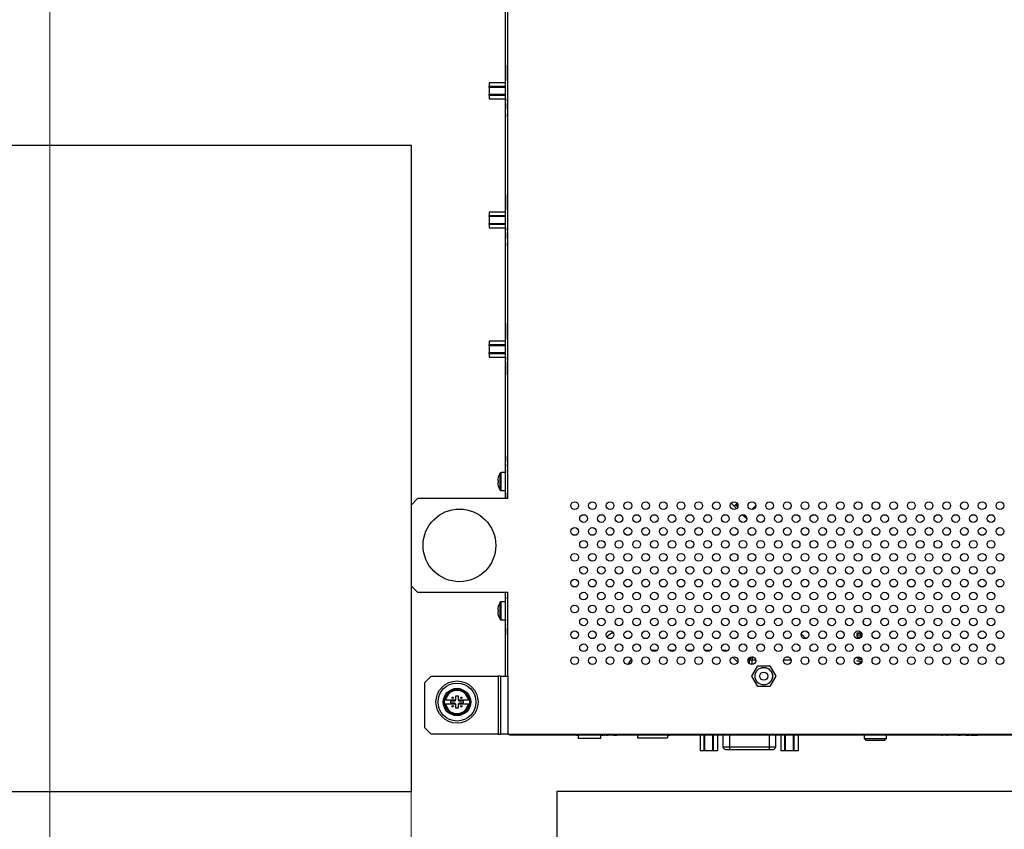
# Model space of a CAD drawing. Header units: millimetres. Extents: x 0 to 844, y -2 to 552.
# Tile 53 of 151: x 588 to 618, y 195 to 220. Entities that reach past the tile are written whole.
import ezdxf

# ---------------------------------------------------------------- set-up
doc = ezdxf.new("R2010")
doc.units = ezdxf.units.MM
doc.styles.add('SLDTEXTSTYLE0', font='GOTHIC.TTF', dxfattribs={"width": 0.913})
doc.dimstyles.new('SLDDIMSTYLE5', dxfattribs={"dimtxt": 3.5, "dimasz": 3.9624, "dimexe": 0, "dimexo": 0.0625, "dimgap": 0.875, "dimtad": 0, "dimtih": 1, "dimtoh": 1, "dimdec": 1, "dimlfac": 10, "dimrnd": 1e-09, "dimzin": 12, "dimdsep": 46, "dimtxsty": 'SLDTEXTSTYLE0', "dimsah": 1, "dimcen": 0.09, "dimadec": 0, "dimazin": 3, "dimtfac": 1, "dimtdec": 1, "dimtofl": 0, "dimtmove": 0, "dimatfit": 3, "dimfxl": 1, "dimfrac": 2, "dimtolj": 1, "dimtzin": 12, "dimarcsym": 0})
doc.dimstyles.new('SLDDIMSTYLE6', dxfattribs={"dimtxt": 3.5, "dimasz": 3.9624, "dimexe": 0, "dimexo": 0.0625, "dimgap": 0.875, "dimtad": 0, "dimtih": 1, "dimtoh": 1, "dimdec": 1, "dimlfac": 10, "dimrnd": 1e-09, "dimzin": 4, "dimdsep": 46, "dimtxsty": 'SLDTEXTSTYLE0', "dimsah": 1, "dimcen": 0.09, "dimadec": 0, "dimazin": 1, "dimtfac": 1, "dimtdec": 1, "dimtofl": 0, "dimtmove": 0, "dimatfit": 3, "dimfxl": 1, "dimfrac": 2, "dimtolj": 1, "dimtzin": 12, "dimarcsym": 0})

# ---------------------------------------------------------------- blocks, each defined once
blk = doc.blocks.new('_D_16')
at = {"color": 7, "linetype": 'Continuous', "lineweight": 0}
for p, q in [((599.832, 200.928), (599.832, 164.618)), ((632.491, 172.834), (631.425, 172.834)), ((631.425, 172.834), (631.425, 167.278)), ((644.129, 172.834), (645.195, 172.834)), ((645.195, 172.834), (645.195, 167.278)), ((599.832, 167.793), (628.355, 167.793)), ((672.346, 167.793), (648.265, 167.793)), ((631.425, 167.278), (632.491, 167.278)), ((645.195, 167.278), (644.129, 167.278))]:
    blk.add_line(p, q, dxfattribs=at)
at = {"color": 7, "linetype": 'Continuous', "lineweight": 18}
for points in [[(599.832, 167.793), (603.795, 167.133), (603.795, 168.454)], [(672.346, 167.793), (668.384, 168.454), (668.384, 167.133)]]:
    blk.add_solid(points, dxfattribs=at)
at = {"color": 7, "linetype": 'Continuous', "lineweight": 18, "char_height": 3.5, "attachment_point": 1, "style": 'SLDTEXTSTYLE0'}
for s, insert in [('28.55', (632.491, 171.749)), ('725.1', (632.491, 166.512))]:
    blk.add_mtext(s, dxfattribs=dict(at, insert=insert))
blk = doc.blocks.new('_D_20')
at = {"color": 7, "linetype": 'Continuous', "lineweight": 0}
for p, q in [((588.646, 253.659), (588.646, 140.69)), ((756.046, 253.659), (756.046, 140.69)), ((666.158, 148.906), (665.092, 148.906)), ((665.092, 148.906), (665.092, 143.349)), ((677.796, 148.906), (678.862, 148.906)), ((678.862, 148.906), (678.862, 143.349)), ((588.646, 143.865), (662.022, 143.865)), ((756.046, 143.865), (681.932, 143.865)), ((665.092, 143.349), (666.158, 143.349)), ((678.862, 143.349), (677.796, 143.349))]:
    blk.add_line(p, q, dxfattribs=at)
at = {"color": 7, "linetype": 'Continuous', "lineweight": 18}
for points in [[(588.646, 143.865), (592.608, 143.204), (592.608, 144.525)], [(756.046, 143.865), (752.084, 144.525), (752.084, 143.204)]]:
    blk.add_solid(points, dxfattribs=at)
at = {"color": 7, "linetype": 'Continuous', "lineweight": 18, "char_height": 3.5, "attachment_point": 1, "style": 'SLDTEXTSTYLE0'}
for s, insert in [('65.91', (666.158, 147.82)), ('1674.0', (664.865, 142.583))]:
    blk.add_mtext(s, dxfattribs=dict(at, insert=insert))

msp = doc.modelspace()

# ---------------------------------------------------------------- linework, layer by layer
at = {"color": 7, "linetype": 'Continuous', "lineweight": 25}
for p, q in [((602.756, 204.898), (602.756, 225.148)), ((602.832, 204.898), (602.832, 225.148)), ((602.756, 218.314), (602.756, 218.314)), ((602.756, 218.314), (602.756, 218.2)), ((602.756, 218.2), (602.756, 218.2)), ((602.756, 218.2), (602.756, 218.177)), ((602.756, 218.177), (602.756, 218.177)), ((602.756, 218.177), (602.756, 218.144)), ((602.756, 218.144), (602.756, 218.144)), ((602.756, 218.144), (602.756, 218.025)), ((602.756, 218.025), (602.756, 218.025)), ((602.756, 218.025), (602.756, 217.993)), ((602.756, 217.769), (602.256, 217.769)), ((602.256, 217.769), (602.256, 217.665)), ((602.756, 217.993), (602.756, 217.993)), ((602.756, 217.993), (602.756, 217.915)), ((602.756, 217.915), (602.756, 217.891)), ((602.756, 217.915), (602.756, 217.915)), ((602.756, 217.891), (602.756, 217.891)), ((602.756, 217.891), (602.756, 217.834)), ((602.756, 217.834), (602.756, 217.834)), ((602.256, 217.665), (602.756, 217.665)), ((602.256, 217.627), (602.256, 217.665)), ((602.756, 217.627), (602.256, 217.627)), ((602.256, 217.627), (602.256, 217.418)), ((602.256, 217.418), (602.756, 217.418)), ((602.256, 217.38), (602.256, 217.418)), ((602.756, 217.38), (602.256, 217.38)), ((602.256, 217.38), (602.256, 217.275)), ((602.256, 217.275), (602.756, 217.275)), ((602.756, 217.275), (602.756, 217.202)), ((602.756, 217.202), (602.756, 217.202)), ((602.756, 217.135), (602.756, 217.135)), ((602.756, 217.135), (602.756, 217.103)), ((602.756, 217.103), (602.756, 217.103)), ((602.756, 217.103), (602.756, 216.984)), ((602.756, 216.984), (602.756, 216.952)), ((602.756, 216.984), (602.756, 216.984)), ((602.756, 216.956), (602.756, 216.956)), ((602.756, 216.949), (602.756, 216.949)), ((602.756, 216.885), (602.756, 216.885)), ((602.756, 216.811), (602.756, 216.811)), ((602.756, 216.803), (602.756, 216.801)), ((602.756, 216.801), (602.756, 216.801)), ((602.756, 216.801), (602.756, 216.731)), ((602.756, 216.731), (602.756, 216.731)), ((602.756, 216.731), (602.756, 216.727)), ((602.756, 216.727), (602.756, 216.727)), ((599.846, 215.825), (573.046, 215.825)), ((599.846, 204.712), (599.846, 215.825)), ((602.756, 214.314), (602.756, 214.314)), ((602.756, 214.314), (602.756, 214.2)), ((602.756, 214.2), (602.756, 214.177)), ((602.756, 214.2), (602.756, 214.2)), ((602.756, 214.177), (602.756, 214.144)), ((602.756, 214.177), (602.756, 214.177)), ((602.756, 214.144), (602.756, 214.144)), ((602.756, 214.144), (602.756, 214.025)), ((602.756, 213.769), (602.256, 213.769)), ((602.256, 213.769), (602.256, 213.665)), ((602.756, 214.025), (602.756, 213.993)), ((602.756, 214.025), (602.756, 214.025)), ((602.756, 213.993), (602.756, 213.993)), ((602.756, 213.993), (602.756, 213.915)), ((602.756, 213.915), (602.756, 213.915)), ((602.756, 213.915), (602.756, 213.891)), ((602.756, 213.891), (602.756, 213.834)), ((602.756, 213.891), (602.756, 213.891)), ((602.756, 213.834), (602.756, 213.834)), ((602.256, 213.665), (602.756, 213.665)), ((602.256, 213.627), (602.256, 213.665)), ((602.756, 213.627), (602.256, 213.627)), ((602.256, 213.627), (602.256, 213.418)), ((602.256, 213.418), (602.756, 213.418)), ((602.256, 213.38), (602.256, 213.418)), ((602.756, 213.38), (602.256, 213.38)), ((602.256, 213.38), (602.256, 213.275)), ((602.256, 213.275), (602.756, 213.275)), ((602.756, 213.275), (602.756, 213.202)), ((602.756, 213.202), (602.756, 213.202)), ((602.756, 213.135), (602.756, 213.103)), ((602.756, 213.135), (602.756, 213.135)), ((602.756, 213.103), (602.756, 213.103)), ((602.756, 213.103), (602.756, 212.984)), ((602.756, 212.984), (602.756, 212.984)), ((602.756, 212.984), (602.756, 212.959)), ((602.756, 212.959), (602.756, 212.959)), ((602.756, 212.959), (602.756, 212.956)), ((602.756, 212.956), (602.756, 212.956)), ((602.756, 212.956), (602.756, 212.952)), ((602.756, 212.952), (602.756, 212.952)), ((602.756, 212.886), (602.756, 212.886)), ((602.756, 212.833), (602.756, 212.833)), ((602.756, 212.811), (602.756, 212.811)), ((602.756, 212.804), (602.756, 212.804)), ((602.756, 212.801), (602.756, 212.731)), ((602.756, 212.731), (602.756, 212.731)), ((602.756, 212.731), (602.756, 212.727)), ((602.756, 212.727), (602.756, 212.727)), ((602.756, 210.314), (602.756, 210.314)), ((602.756, 210.314), (602.756, 210.2)), ((602.756, 210.2), (602.756, 210.2)), ((602.756, 210.2), (602.756, 210.177)), ((602.756, 210.177), (602.756, 210.144)), ((602.756, 210.177), (602.756, 210.177)), ((602.756, 210.144), (602.756, 210.144)), ((602.756, 210.144), (602.756, 210.025)), ((602.756, 209.769), (602.256, 209.769)), ((602.256, 209.769), (602.256, 209.665)), ((602.756, 210.025), (602.756, 209.993)), ((602.756, 210.025), (602.756, 210.025)), ((602.756, 209.993), (602.756, 209.993)), ((602.756, 209.993), (602.756, 209.915)), ((602.756, 209.915), (602.756, 209.915)), ((602.756, 209.915), (602.756, 209.891)), ((602.756, 209.891), (602.756, 209.891)), ((602.756, 209.891), (602.756, 209.834)), ((602.756, 209.834), (602.756, 209.834)), ((602.256, 209.665), (602.756, 209.665)), ((602.256, 209.627), (602.256, 209.665)), ((602.756, 209.627), (602.256, 209.627)), ((602.256, 209.627), (602.256, 209.418)), ((602.256, 209.418), (602.756, 209.418)), ((602.256, 209.38), (602.256, 209.418)), ((602.756, 209.38), (602.256, 209.38)), ((602.256, 209.38), (602.256, 209.275)), ((602.256, 209.275), (602.756, 209.275)), ((602.756, 209.275), (602.756, 209.202)), ((602.756, 209.202), (602.756, 209.202)), ((602.756, 209.135), (602.756, 209.135)), ((602.756, 209.135), (602.756, 209.103)), ((602.756, 209.103), (602.756, 209.103)), ((602.756, 209.103), (602.756, 208.984)), ((602.756, 208.984), (602.756, 208.968)), ((602.756, 208.984), (602.756, 208.984)), ((602.756, 208.968), (602.756, 208.968)), ((602.756, 208.968), (602.756, 208.855)), ((602.756, 208.855), (602.756, 208.824)), ((602.756, 208.855), (602.756, 208.855)), ((602.756, 208.824), (602.756, 208.824)), ((602.756, 208.824), (602.756, 208.795)), ((602.756, 208.795), (602.756, 208.795)), ((602.756, 208.795), (602.756, 208.731)), ((602.756, 208.731), (602.756, 208.731)), ((602.756, 208.731), (602.756, 208.727)), ((602.756, 208.727), (602.756, 208.727)), ((602.756, 206.214), (602.756, 206.214)), ((602.756, 206.214), (602.756, 206.1)), ((602.756, 206.1), (602.756, 206.1)), ((602.756, 206.1), (602.756, 206.069)), ((602.756, 206.069), (602.756, 206.069)), ((602.756, 206.069), (602.756, 206.04)), ((602.756, 206.04), (602.756, 206.04)), ((602.756, 205.954), (602.756, 205.946)), ((602.756, 205.954), (602.756, 205.954)), ((602.756, 205.946), (602.756, 205.946)), ((602.756, 205.946), (602.756, 205.889)), ((602.756, 205.889), (602.756, 205.889)), ((602.756, 205.702), (602.621, 205.702)), ((602.756, 205.798), (602.756, 205.798)), ((602.756, 205.774), (602.756, 205.768)), ((602.756, 205.747), (602.756, 205.747)), ((602.756, 205.727), (602.756, 205.702)), ((602.756, 205.727), (602.756, 205.727)), ((600.032, 204.898), (599.832, 204.698)), ((602.832, 204.898), (600.032, 204.898)), ((602.621, 205.142), (602.756, 205.142)), ((602.756, 205.127), (602.756, 205.127)), ((602.756, 205.078), (602.756, 205.078)), ((602.756, 205.078), (602.756, 205.03)), ((602.756, 205.03), (602.756, 205.03)), ((602.756, 205.03), (602.756, 204.93)), ((602.756, 204.93), (602.756, 204.93)), ((602.756, 204.93), (602.756, 204.898)), ((599.832, 204.698), (599.832, 202.198)), ((609.744, 204.753), (609.838, 204.659)), ((609.911, 204.586), (609.838, 204.659)), ((609.91, 204.731), (609.88, 204.701)), ((609.91, 204.731), (609.932, 204.752)), ((610.438, 204.61), (610.47, 204.642)), ((610.833, 204.736), (610.827, 204.731)), ((610.833, 204.736), (610.831, 204.738)), ((610.873, 204.781), (610.875, 204.778)), ((610.883, 204.787), (610.875, 204.778)), ((610.099, 204.398), (610.162, 204.334)), ((610.23, 204.266), (610.162, 204.334)), ((599.832, 202.198), (600.032, 201.998)), ((599.846, 195.825), (599.846, 202.185)), ((600.032, 201.998), (602.832, 201.998)), ((602.756, 199.57), (602.756, 201.998)), ((602.756, 201.981), (602.756, 201.981)), ((602.756, 201.93), (602.756, 201.93)), ((602.756, 201.844), (602.756, 201.78)), ((602.756, 201.844), (602.756, 201.844)), ((602.832, 199.398), (602.832, 201.998)), ((602.756, 201.702), (602.621, 201.702)), ((602.756, 201.78), (602.756, 201.78)), ((602.756, 201.713), (602.756, 201.713)), ((602.621, 201.142), (602.756, 201.142)), ((602.756, 201.142), (602.756, 201.116)), ((602.756, 201.116), (602.756, 201.116)), ((602.756, 201.105), (602.756, 201.105)), ((602.756, 201.057), (602.756, 201.057)), ((602.756, 201.009), (602.756, 201.009)), ((602.756, 200.997), (602.756, 200.965)), ((602.756, 200.997), (602.756, 200.997)), ((602.756, 200.965), (602.756, 200.965)), ((613.844, 201.082), (613.833, 201.082)), ((613.835, 201.1), (613.844, 201.1)), ((613.843, 201.031), (613.844, 201.031)), ((613.844, 201.1), (613.844, 201.082)), ((613.844, 201.031), (613.844, 201.029)), ((602.756, 200.899), (602.756, 200.686)), ((602.756, 200.899), (602.756, 200.899)), ((602.756, 200.686), (602.756, 200.686)), ((611.917, 200.71), (612.051, 200.575)), ((613.644, 200.629), (613.644, 200.741)), ((613.644, 200.741), (613.779, 200.741)), ((613.665, 200.629), (613.644, 200.629)), ((613.741, 200.723), (613.665, 200.723)), ((613.665, 200.723), (613.665, 200.629)), ((613.741, 200.629), (613.741, 200.723)), ((613.762, 200.629), (613.741, 200.629)), ((613.788, 200.723), (613.762, 200.723)), ((613.762, 200.723), (613.762, 200.629)), ((612.062, 200.564), (612.051, 200.575)), ((613.644, 200.565), (613.644, 200.593)), ((613.644, 200.593), (613.76, 200.593)), ((613.735, 200.575), (613.665, 200.575)), ((613.665, 200.575), (613.665, 200.561)), ((607.457, 200.198), (607.281, 200.198)), ((608.005, 200.198), (607.83, 200.198)), ((608.554, 200.198), (608.378, 200.198)), ((609.102, 200.198), (608.927, 200.198)), ((609.587, 200.198), (609.475, 200.198)), ((609.614, 200.171), (609.587, 200.198)), ((613.833, 200.28), (613.844, 200.28)), ((613.844, 200.28), (613.844, 200.24)), ((613.844, 200.24), (613.844, 200.232)), ((609.949, 199.837), (609.796, 199.99)), ((610.3, 199.903), (610.304, 199.9)), ((610.304, 199.9), (610.396, 199.9)), ((610.396, 199.773), (610.331, 199.773)), ((610.387, 199.398), (610.571, 199.718)), ((610.396, 199.992), (610.392, 199.995)), ((610.396, 199.992), (610.396, 199.9)), ((610.396, 199.773), (610.396, 199.9)), ((610.442, 199.773), (610.396, 199.773)), ((610.571, 199.718), (610.941, 199.718)), ((610.941, 199.718), (611.126, 199.398)), ((612.144, 199.919), (612.144, 199.838)), ((613.644, 199.862), (613.644, 199.88)), ((613.644, 199.88), (613.795, 199.86)), ((613.788, 199.843), (613.644, 199.862)), ((613.644, 199.77), (613.788, 199.843)), ((613.644, 199.766), (613.644, 199.77)), ((613.651, 199.763), (613.644, 199.766)), ((613.781, 199.819), (613.68, 199.768)), ((613.68, 199.768), (613.695, 199.761)), ((613.744, 199.929), (613.78, 199.937)), ((602.756, 199.398), (602.756, 199.57)), ((600.456, 199.398), (600.256, 199.198)), ((600.256, 197.798), (600.256, 199.198)), ((600.456, 199.398), (602.528, 199.398)), ((602.528, 199.398), (602.528, 197.598)), ((602.604, 199.398), (602.528, 199.398)), ((602.604, 199.398), (602.604, 197.598)), ((602.604, 199.398), (602.832, 199.398)), ((602.832, 199.398), (602.832, 197.598)), ((610.571, 199.078), (610.387, 199.398)), ((611.126, 199.398), (610.941, 199.078)), ((601.223, 198.794), (601.289, 198.794)), ((601.223, 198.68), (601.223, 198.794)), ((601.289, 198.794), (601.289, 198.68)), ((610.941, 199.078), (610.571, 199.078)), ((600.903, 198.664), (601.221, 198.664)), ((601.221, 198.533), (600.903, 198.533)), ((601.06, 198.631), (601.174, 198.631)), ((601.06, 198.566), (601.06, 198.631)), ((601.174, 198.566), (601.06, 198.566)), ((601.223, 198.403), (601.223, 198.517)), ((601.289, 198.517), (601.289, 198.403)), ((601.291, 198.664), (601.609, 198.664)), ((601.609, 198.533), (601.291, 198.533)), ((601.338, 198.631), (601.452, 198.631)), ((601.452, 198.566), (601.338, 198.566)), ((601.452, 198.631), (601.452, 198.566)), ((601.289, 198.403), (601.223, 198.403)), ((600.256, 197.798), (600.456, 197.598)), ((602.528, 197.598), (600.456, 197.598)), ((602.528, 197.598), (602.604, 197.598)), ((602.832, 197.598), (602.604, 197.598)), ((602.832, 197.598), (698.606, 197.598)), ((602.892, 197.598), (602.892, 197.57)), ((676.712, 197.57), (602.892, 197.57)), ((604.958, 197.57), (604.958, 197.57)), ((604.958, 197.57), (604.99, 197.57)), ((604.99, 197.57), (604.99, 197.57)), ((604.99, 197.57), (605.008, 197.57)), ((605.008, 197.57), (605.008, 197.472)), ((605.708, 197.472), (605.708, 197.57)), ((605.708, 197.57), (605.774, 197.57)), ((605.774, 197.57), (605.774, 197.57)), ((605.79, 197.57), (605.79, 197.57)), ((605.801, 197.57), (605.833, 197.57)), ((605.801, 197.57), (605.801, 197.57)), ((605.833, 197.57), (605.833, 197.57)), ((605.881, 197.57), (605.881, 197.57)), ((605.881, 197.57), (605.939, 197.57)), ((605.939, 197.57), (605.939, 197.57)), ((606.029, 197.57), (606.029, 197.57)), ((606.081, 197.57), (606.081, 197.57)), ((606.106, 197.57), (606.203, 197.57)), ((606.106, 197.57), (606.106, 197.57)), ((606.203, 197.57), (606.203, 197.57)), ((606.229, 197.57), (606.229, 197.57)), ((606.259, 197.57), (606.259, 197.57)), ((606.341, 197.57), (606.341, 197.57)), ((606.423, 197.57), (606.423, 197.57)), ((606.454, 197.57), (606.454, 197.57)), ((606.582, 197.57), (606.582, 197.57)), ((606.613, 197.57), (606.613, 197.57)), ((606.695, 197.57), (606.695, 197.57)), ((606.775, 197.57), (606.775, 197.57)), ((606.778, 197.57), (606.778, 197.57)), ((606.779, 197.57), (606.779, 197.57)), ((606.841, 197.57), (606.841, 197.492)), ((607.776, 197.57), (607.776, 197.492)), ((607.776, 197.57), (607.85, 197.57)), ((607.85, 197.57), (607.85, 197.57)), ((608.787, 197.57), (608.787, 197.088)), ((608.788, 197.57), (608.788, 197.088)), ((608.906, 197.088), (608.906, 197.57)), ((608.915, 197.57), (608.915, 197.088)), ((609.177, 197.088), (609.177, 197.57)), ((609.186, 197.57), (609.186, 197.088)), ((609.329, 197.088), (609.329, 197.57)), ((609.331, 197.088), (609.331, 197.57)), ((609.491, 197.57), (609.491, 197.212)), ((611.125, 197.212), (611.125, 197.57)), ((611.286, 197.57), (611.286, 197.088)), ((611.287, 197.57), (611.287, 197.088)), ((611.405, 197.088), (611.405, 197.57)), ((611.414, 197.57), (611.414, 197.088)), ((611.676, 197.088), (611.676, 197.57)), ((611.685, 197.57), (611.685, 197.088)), ((611.828, 197.088), (611.828, 197.57)), ((611.83, 197.088), (611.83, 197.57)), ((613.863, 197.57), (613.863, 197.472)), ((614.553, 197.472), (614.553, 197.57)), ((616.269, 197.57), (616.269, 197.57)), ((616.269, 197.57), (616.301, 197.57)), ((616.301, 197.57), (616.301, 197.57)), ((616.312, 197.57), (616.312, 197.57)), ((616.36, 197.57), (616.36, 197.57)), ((616.409, 197.57), (616.409, 197.57)), ((616.42, 197.57), (616.42, 197.57)), ((616.42, 197.57), (616.452, 197.57)), ((616.452, 197.57), (616.452, 197.57)), ((616.528, 197.57), (616.528, 197.57)), ((616.53, 197.57), (616.53, 197.57)), ((616.531, 197.57), (616.531, 197.57)), ((616.615, 197.57), (616.615, 197.57)), ((616.689, 197.57), (616.689, 197.57)), ((616.698, 197.57), (616.698, 197.57)), ((616.774, 197.57), (616.774, 197.57)), ((616.774, 197.57), (616.842, 197.57)), ((616.842, 197.57), (616.842, 197.57)), ((616.909, 197.57), (616.909, 197.57)), ((616.935, 197.57), (616.935, 197.57)), ((616.948, 197.57), (616.948, 197.57)), ((617.011, 197.57), (617.107, 197.57)), ((617.011, 197.57), (617.011, 197.57)), ((617.107, 197.57), (617.107, 197.57)), ((617.158, 197.57), (617.158, 197.57)), ((617.158, 197.57), (617.244, 197.57)), ((617.244, 197.57), (617.286, 197.57)), ((617.244, 197.57), (617.244, 197.57)), ((617.286, 197.57), (617.286, 197.57)), ((617.286, 197.57), (617.373, 197.57)), ((617.373, 197.57), (617.373, 197.57)), ((605.708, 197.472), (605.008, 197.472)), ((606.841, 197.492), (607.776, 197.492)), ((613.863, 197.472), (613.913, 197.422)), ((613.863, 197.472), (614.553, 197.472)), ((613.913, 197.422), (614.503, 197.422)), ((614.503, 197.422), (614.553, 197.472)), ((608.788, 197.088), (608.787, 197.088)), ((608.906, 197.088), (608.788, 197.088)), ((608.915, 197.088), (608.906, 197.088)), ((609.177, 197.088), (608.915, 197.088)), ((609.186, 197.088), (609.177, 197.088)), ((609.329, 197.088), (609.186, 197.088)), ((609.331, 197.088), (609.329, 197.088)), ((609.571, 197.132), (609.691, 197.132)), ((609.691, 197.212), (610.925, 197.212)), ((609.691, 197.212), (609.691, 197.132)), ((609.691, 197.132), (610.925, 197.132)), ((610.925, 197.212), (610.925, 197.132)), ((610.925, 197.132), (611.045, 197.132)), ((611.287, 197.088), (611.286, 197.088)), ((611.405, 197.088), (611.287, 197.088)), ((611.414, 197.088), (611.405, 197.088)), ((611.676, 197.088), (611.414, 197.088)), ((611.685, 197.088), (611.676, 197.088)), ((611.828, 197.088), (611.685, 197.088)), ((611.83, 197.088), (611.828, 197.088)), ((573.046, 195.825), (599.846, 195.825)), ((672.346, 195.825), (604.346, 195.825)), ((604.346, 195.825), (604.346, 188.525))]:
    msp.add_line(p, q, dxfattribs=at)
at = {"color": 8, "linetype": 'Continuous', "lineweight": 25}
for p, q in [((602.591, 205.422), (602.591, 205.685)), ((602.621, 205.422), (602.621, 205.702)), ((602.591, 205.159), (602.591, 205.422)), ((602.621, 205.142), (602.621, 205.422)), ((609.88, 204.701), (609.948, 204.634)), ((609.956, 204.684), (609.91, 204.731)), ((610.438, 204.61), (610.462, 204.587)), ((610.49, 204.622), (610.47, 204.642)), ((610.403, 204.561), (610.396, 204.568)), ((602.591, 201.422), (602.591, 201.685)), ((602.621, 201.422), (602.621, 201.702)), ((602.591, 201.159), (602.591, 201.422)), ((602.621, 201.142), (602.621, 201.422)), ((610.3, 199.903), (610.27, 199.903)), ((610.3, 199.796), (610.3, 199.903)), ((610.304, 199.9), (610.304, 199.792)), ((610.392, 199.998), (610.392, 199.995)), ((610.392, 199.995), (610.41, 199.995)), ((610.424, 199.992), (610.396, 199.992)), ((610.396, 199.9), (610.503, 199.9)), ((611.366, 199.9), (611.601, 199.9)), ((611.522, 199.992), (611.445, 199.992)), ((611.459, 199.995), (611.507, 199.995)), ((609.691, 197.57), (609.691, 197.212)), ((610.925, 197.57), (610.925, 197.212)), ((609.491, 197.212), (609.691, 197.212)), ((610.925, 197.212), (611.125, 197.212))]:
    msp.add_line(p, q, dxfattribs=at)
at = {"color": 7, "linetype": 'Continuous', "lineweight": 25, "flags": 128}
for points in [[(602.535, 205.457), (602.532, 205.458), (602.529, 205.458), (602.527, 205.458), (602.525, 205.458), (602.523, 205.459), (602.521, 205.459), (602.52, 205.459), (602.519, 205.459)], [(602.519, 205.386), (602.52, 205.386), (602.521, 205.386), (602.523, 205.386), (602.525, 205.386), (602.527, 205.386), (602.529, 205.387), (602.532, 205.387), (602.535, 205.387)], [(609.88, 204.701), (609.872, 204.693), (609.864, 204.685), (609.857, 204.678), (609.85, 204.671), (609.845, 204.666), (609.841, 204.662), (609.839, 204.66), (609.838, 204.659)], [(610.396, 204.568), (610.404, 204.576), (610.412, 204.584), (610.419, 204.591), (610.425, 204.598), (610.431, 204.603), (610.435, 204.607), (610.437, 204.609), (610.438, 204.61)], [(610.505, 204.677), (610.504, 204.676), (610.497, 204.669), (610.489, 204.661), (610.483, 204.655), (610.478, 204.65), (610.474, 204.646), (610.471, 204.643), (610.47, 204.642)], [(610.875, 204.778), (610.874, 204.777), (610.871, 204.775), (610.867, 204.771), (610.862, 204.766), (610.856, 204.759), (610.849, 204.752), (610.841, 204.744), (610.833, 204.736)], [(610.194, 204.366), (610.188, 204.361), (610.181, 204.353), (610.175, 204.347), (610.169, 204.342), (610.166, 204.338), (610.163, 204.335), (610.162, 204.334)], [(602.535, 201.457), (602.532, 201.458), (602.529, 201.458), (602.527, 201.458), (602.525, 201.458), (602.523, 201.459), (602.521, 201.459), (602.52, 201.459), (602.519, 201.459)], [(602.519, 201.386), (602.52, 201.386), (602.521, 201.386), (602.523, 201.386), (602.525, 201.386), (602.527, 201.386), (602.529, 201.387), (602.532, 201.387), (602.535, 201.387)], [(606.655, 199.926), (606.631, 199.897), (606.542, 199.76)]]:
    msp.add_lwpolyline(points, dxfattribs=at)
at = {"color": 7, "linetype": 'Continuous', "lineweight": 25}
for centre, radius in [((604.9, 204.679), 0.119), ((605.449, 204.679), 0.119), ((605.997, 204.679), 0.119), ((606.546, 204.679), 0.119), ((607.095, 204.679), 0.119), ((607.643, 204.679), 0.119), ((608.192, 204.679), 0.119), ((608.74, 204.679), 0.119), ((609.289, 204.679), 0.119), ((609.838, 204.679), 0.119), ((610.386, 204.679), 0.119), ((610.935, 204.679), 0.119), ((611.483, 204.679), 0.119), ((612.032, 204.679), 0.119), ((612.581, 204.679), 0.119), ((613.129, 204.679), 0.119), ((613.678, 204.679), 0.119), ((614.226, 204.679), 0.119), ((614.775, 204.679), 0.119), ((615.324, 204.679), 0.119), ((615.872, 204.679), 0.119), ((616.421, 204.679), 0.119), ((616.969, 204.679), 0.119), ((617.518, 204.679), 0.119), ((618.067, 204.679), 0.119), ((601.332, 203.448), 1.125), ((605.174, 204.279), 0.119), ((605.723, 204.279), 0.119), ((606.272, 204.279), 0.119), ((606.82, 204.279), 0.119), ((607.369, 204.279), 0.119), ((607.917, 204.279), 0.119), ((608.466, 204.279), 0.119), ((609.015, 204.279), 0.119), ((609.563, 204.279), 0.119), ((610.112, 204.279), 0.119), ((610.66, 204.279), 0.119), ((611.209, 204.279), 0.119), ((611.758, 204.279), 0.119), ((612.306, 204.279), 0.119), ((612.855, 204.279), 0.119), ((613.403, 204.279), 0.119), ((613.952, 204.279), 0.119), ((614.501, 204.279), 0.119), ((615.049, 204.279), 0.119), ((615.598, 204.279), 0.119), ((616.146, 204.279), 0.119), ((616.695, 204.279), 0.119), ((617.244, 204.279), 0.119), ((617.792, 204.279), 0.119), ((604.9, 203.879), 0.119), ((605.449, 203.879), 0.119), ((605.997, 203.879), 0.119), ((606.546, 203.879), 0.119), ((607.095, 203.879), 0.119), ((607.643, 203.879), 0.119), ((608.192, 203.879), 0.119), ((608.74, 203.879), 0.119), ((609.289, 203.879), 0.119), ((609.838, 203.879), 0.119), ((610.386, 203.879), 0.119), ((610.935, 203.879), 0.119), ((611.483, 203.879), 0.119), ((612.032, 203.879), 0.119), ((612.581, 203.879), 0.119), ((613.129, 203.879), 0.119), ((613.678, 203.879), 0.119), ((614.226, 203.879), 0.119), ((614.775, 203.879), 0.119), ((615.324, 203.879), 0.119), ((615.872, 203.879), 0.119), ((616.421, 203.879), 0.119), ((616.969, 203.879), 0.119), ((617.518, 203.879), 0.119), ((618.067, 203.879), 0.119), ((605.174, 203.479), 0.119), ((605.723, 203.479), 0.119), ((606.272, 203.479), 0.119), ((606.82, 203.479), 0.119), ((607.369, 203.479), 0.119), ((607.917, 203.479), 0.119), ((608.466, 203.479), 0.119), ((609.015, 203.479), 0.119), ((609.563, 203.479), 0.119), ((610.112, 203.479), 0.119), ((610.66, 203.479), 0.119), ((611.209, 203.479), 0.119), ((611.758, 203.479), 0.119), ((612.306, 203.479), 0.119), ((612.855, 203.479), 0.119), ((613.403, 203.479), 0.119), ((613.952, 203.479), 0.119), ((614.501, 203.479), 0.119), ((615.049, 203.479), 0.119), ((615.598, 203.479), 0.119), ((616.146, 203.479), 0.119), ((616.695, 203.479), 0.119), ((617.244, 203.479), 0.119), ((617.792, 203.479), 0.119), ((604.9, 203.079), 0.119), ((605.449, 203.079), 0.119), ((605.997, 203.079), 0.119), ((606.546, 203.079), 0.119), ((607.095, 203.079), 0.119), ((607.643, 203.079), 0.119), ((608.192, 203.079), 0.119), ((608.74, 203.079), 0.119), ((609.289, 203.079), 0.119), ((609.838, 203.079), 0.119), ((610.386, 203.079), 0.119), ((610.935, 203.079), 0.119), ((611.483, 203.079), 0.119), ((612.032, 203.079), 0.119), ((612.581, 203.079), 0.119), ((613.129, 203.079), 0.119), ((613.678, 203.079), 0.119), ((614.226, 203.079), 0.119), ((614.775, 203.079), 0.119), ((615.324, 203.079), 0.119), ((615.872, 203.079), 0.119), ((616.421, 203.079), 0.119), ((616.969, 203.079), 0.119), ((617.518, 203.079), 0.119), ((618.067, 203.079), 0.119), ((605.174, 202.679), 0.119), ((605.723, 202.679), 0.119), ((606.272, 202.679), 0.119), ((606.82, 202.679), 0.119), ((607.369, 202.679), 0.119), ((607.917, 202.679), 0.119), ((608.466, 202.679), 0.119), ((609.015, 202.679), 0.119), ((609.563, 202.679), 0.119), ((610.112, 202.679), 0.119), ((610.66, 202.679), 0.119), ((611.209, 202.679), 0.119), ((611.758, 202.679), 0.119), ((612.306, 202.679), 0.119), ((612.855, 202.679), 0.119), ((613.403, 202.679), 0.119), ((613.952, 202.679), 0.119), ((614.501, 202.679), 0.119), ((615.049, 202.679), 0.119), ((615.598, 202.679), 0.119), ((616.146, 202.679), 0.119), ((616.695, 202.679), 0.119), ((617.244, 202.679), 0.119), ((617.792, 202.679), 0.119), ((604.9, 202.279), 0.119), ((605.449, 202.279), 0.119), ((605.997, 202.279), 0.119), ((606.546, 202.279), 0.119), ((607.095, 202.279), 0.119), ((607.643, 202.279), 0.119), ((608.192, 202.279), 0.119), ((608.74, 202.279), 0.119), ((609.289, 202.279), 0.119), ((609.838, 202.279), 0.119), ((610.386, 202.279), 0.119), ((610.935, 202.279), 0.119), ((611.483, 202.279), 0.119), ((612.032, 202.279), 0.119), ((612.581, 202.279), 0.119), ((613.129, 202.279), 0.119), ((613.678, 202.279), 0.119), ((614.226, 202.279), 0.119), ((614.775, 202.279), 0.119), ((615.324, 202.279), 0.119), ((615.872, 202.279), 0.119), ((616.421, 202.279), 0.119), ((616.969, 202.279), 0.119), ((617.518, 202.279), 0.119), ((618.067, 202.279), 0.119), ((605.174, 201.879), 0.119), ((605.723, 201.879), 0.119), ((606.272, 201.879), 0.119), ((606.82, 201.879), 0.119), ((607.369, 201.879), 0.119), ((607.917, 201.879), 0.119), ((608.466, 201.879), 0.119), ((609.015, 201.879), 0.119), ((609.563, 201.879), 0.119), ((610.112, 201.879), 0.119), ((610.66, 201.879), 0.119), ((611.209, 201.879), 0.119), ((611.758, 201.879), 0.119), ((612.306, 201.879), 0.119), ((612.855, 201.879), 0.119), ((613.403, 201.879), 0.119), ((613.952, 201.879), 0.119), ((614.501, 201.879), 0.119), ((615.049, 201.879), 0.119), ((615.598, 201.879), 0.119), ((616.146, 201.879), 0.119), ((616.695, 201.879), 0.119), ((617.244, 201.879), 0.119), ((617.792, 201.879), 0.119), ((604.9, 201.479), 0.119), ((605.449, 201.479), 0.119), ((605.997, 201.479), 0.119), ((606.546, 201.479), 0.119), ((607.095, 201.479), 0.119), ((607.643, 201.479), 0.119), ((608.192, 201.479), 0.119), ((608.74, 201.479), 0.119), ((609.289, 201.479), 0.119), ((609.838, 201.479), 0.119), ((610.386, 201.479), 0.119), ((610.935, 201.479), 0.119), ((611.483, 201.479), 0.119), ((612.032, 201.479), 0.119), ((612.581, 201.479), 0.119), ((613.129, 201.479), 0.119), ((613.678, 201.479), 0.119), ((614.226, 201.479), 0.119), ((614.775, 201.479), 0.119), ((615.324, 201.479), 0.119), ((615.872, 201.479), 0.119), ((616.421, 201.479), 0.119), ((616.969, 201.479), 0.119), ((617.518, 201.479), 0.119), ((618.067, 201.479), 0.119), ((605.174, 201.079), 0.119), ((605.723, 201.079), 0.119), ((606.272, 201.079), 0.119), ((606.82, 201.079), 0.119), ((607.369, 201.079), 0.119), ((607.917, 201.079), 0.119), ((608.466, 201.079), 0.119), ((609.015, 201.079), 0.119), ((609.563, 201.079), 0.119), ((610.112, 201.079), 0.119), ((610.66, 201.079), 0.119), ((611.209, 201.079), 0.119), ((611.758, 201.079), 0.119), ((612.306, 201.079), 0.119), ((612.855, 201.079), 0.119), ((613.403, 201.079), 0.119), ((613.952, 201.079), 0.119), ((614.501, 201.079), 0.119), ((615.049, 201.079), 0.119), ((615.598, 201.079), 0.119), ((616.146, 201.079), 0.119), ((616.695, 201.079), 0.119), ((617.244, 201.079), 0.119), ((617.792, 201.079), 0.119), ((604.9, 200.679), 0.119), ((605.449, 200.679), 0.119), ((605.997, 200.679), 0.119), ((606.546, 200.679), 0.119), ((607.095, 200.679), 0.119), ((607.643, 200.679), 0.119), ((608.192, 200.679), 0.119), ((608.74, 200.679), 0.119), ((609.289, 200.679), 0.119), ((609.838, 200.679), 0.119), ((610.386, 200.679), 0.119), ((610.935, 200.679), 0.119), ((611.483, 200.679), 0.119), ((612.032, 200.679), 0.119), ((612.581, 200.679), 0.119), ((613.129, 200.679), 0.119), ((613.678, 200.679), 0.119), ((614.226, 200.679), 0.119), ((614.775, 200.679), 0.119), ((615.324, 200.679), 0.119), ((615.872, 200.679), 0.119), ((616.421, 200.679), 0.119), ((616.969, 200.679), 0.119), ((617.518, 200.679), 0.119), ((618.067, 200.679), 0.119), ((605.174, 200.279), 0.119), ((605.723, 200.279), 0.119), ((606.272, 200.279), 0.119), ((606.82, 200.279), 0.119), ((607.369, 200.279), 0.119), ((607.917, 200.279), 0.119), ((608.466, 200.279), 0.119), ((609.015, 200.279), 0.119), ((609.563, 200.279), 0.119), ((610.112, 200.279), 0.119), ((610.66, 200.279), 0.119), ((611.209, 200.279), 0.119), ((611.758, 200.279), 0.119), ((612.306, 200.279), 0.119), ((612.855, 200.279), 0.119), ((613.403, 200.279), 0.119), ((613.952, 200.279), 0.119), ((614.501, 200.279), 0.119), ((615.049, 200.279), 0.119), ((615.598, 200.279), 0.119), ((616.146, 200.279), 0.119), ((616.695, 200.279), 0.119), ((617.244, 200.279), 0.119), ((617.792, 200.279), 0.119), ((604.9, 199.879), 0.119), ((605.449, 199.879), 0.119), ((605.997, 199.879), 0.119), ((606.546, 199.879), 0.119), ((607.095, 199.879), 0.119), ((607.643, 199.879), 0.119), ((608.192, 199.879), 0.119), ((608.74, 199.879), 0.119), ((609.289, 199.879), 0.119), ((609.838, 199.879), 0.119), ((610.386, 199.879), 0.119), ((611.483, 199.879), 0.119), ((612.032, 199.879), 0.119), ((612.581, 199.879), 0.119), ((613.129, 199.879), 0.119), ((613.678, 199.879), 0.119), ((614.226, 199.879), 0.119), ((614.775, 199.879), 0.119), ((615.324, 199.879), 0.119), ((615.872, 199.879), 0.119), ((616.421, 199.879), 0.119), ((616.969, 199.879), 0.119), ((617.518, 199.879), 0.119), ((618.067, 199.879), 0.119), ((610.756, 199.398), 0.27), ((610.756, 199.398), 0.269), ((610.756, 199.398), 0.125), ((601.256, 198.598), 0.653), ((601.256, 198.598), 0.588), ((601.256, 198.598), 0.424), ((601.256, 198.598), 0.392), ((601.125, 198.729), 0.0218), ((601.125, 198.468), 0.0218), ((601.387, 198.729), 0.0218), ((601.387, 198.468), 0.0218)]:
    msp.add_circle(centre, radius, dxfattribs=at)
for centre, radius, start, end in [((603.02, 205.422), 0.502, 164.8342, 175.8123), ((603.016, 205.422), 0.5, 148.2737, 164.6676), ((602.668, 205.741), 0.23, 234.117, 234.4431), ((602.621, 205.666), 0.036, 90, 148.2737), ((603.02, 205.422), 0.502, 184.1874, 195.1667), ((603.111, 205.422), 0.577, 176.52, 183.48), ((602.551, 205.267), 0.0287, 124.5201, 127.1317), ((603.016, 205.422), 0.5, 195.3324, 211.7263), ((602.621, 205.178), 0.036, 211.7263, 270), ((603.02, 201.422), 0.502, 164.8333, 175.8126), ((603.016, 201.422), 0.5, 148.2737, 164.6676), ((602.623, 201.677), 0.152, 233.9272, 234.421), ((602.621, 201.666), 0.036, 90, 148.2737), ((603.02, 201.422), 0.502, 184.1877, 195.1658), ((603.111, 201.422), 0.577, 176.52, 183.48), ((602.668, 201.104), 0.23, 125.5569, 125.883), ((603.016, 201.422), 0.5, 195.3324, 211.7263), ((602.621, 201.178), 0.036, 211.7263, 270), ((606.653, 199.6), 1.27, 115.9117, 126.6684), ((610.494, 199.802), 0.213, 117.2733, 152.7267), ((601.256, 198.598), 0.359, 10.4757, 169.5243), ((601.256, 198.598), 0.359, 190.4757, 349.5243), ((601.174, 198.68), 0.049, 270, 340.5288), ((601.174, 198.517), 0.049, 19.4712, 90), ((601.174, 198.68), 0.049, 340.5288, 0), ((601.174, 198.517), 0.049, 0, 19.4712), ((601.338, 198.68), 0.049, 180, 199.4712), ((601.338, 198.517), 0.049, 160.5288, 180), ((601.338, 198.68), 0.049, 199.4712, 270), ((601.338, 198.517), 0.049, 90, 160.5288), ((609.571, 197.212), 0.08, 180, 270), ((611.045, 197.212), 0.08, 270, 0)]:
    msp.add_arc(centre, radius, start, end, dxfattribs=at)
at = {"color": 8, "linetype": 'Continuous', "lineweight": 25}
msp.add_ellipse((610.576, 199.72), major_axis=(0.265, -0.265), ratio=0.34641, start_param=3.367149, end_param=3.665191, dxfattribs=at)
at = {"color": 7, "linetype": 'Continuous', "lineweight": 25}
for points, knots in [([(613.744, 199.911), (613.729, 199.912), (613.697, 199.916), (613.664, 199.945), (613.645, 199.971), (613.643, 199.987), (613.643, 199.99)], [0, 0, 0, 0, 0.33051, 0.661108, 0.921436, 1, 1, 1, 1]), ([(613.664, 199.995), (613.664, 199.99), (613.667, 199.972), (613.686, 199.949), (613.714, 199.931), (613.734, 199.93), (613.744, 199.929)], [0, 0, 0, 0, 0.145539, 0.477233, 0.73855, 1, 1, 1, 1]), ([(613.788, 199.921), (613.786, 199.919), (613.773, 199.911), (613.757, 199.911), (613.744, 199.911)], [0, 0, 0, 0, 0.2012889, 1, 1, 1, 1]), ([(600.87, 198.664), (600.876, 198.664), (600.887, 198.664), (600.898, 198.664), (600.903, 198.664)], [0, 0, 0, 0, 0.570986, 1, 1, 1, 1]), ([(600.903, 198.533), (600.897, 198.533), (600.886, 198.533), (600.875, 198.533), (600.87, 198.533)], [0, 0, 0, 0, 0.54895, 1, 1, 1, 1]), ([(601.609, 198.664), (601.615, 198.664), (601.626, 198.664), (601.637, 198.664), (601.642, 198.664)], [0, 0, 0, 0, 0.548976, 1, 1, 1, 1]), ([(601.642, 198.533), (601.636, 198.533), (601.625, 198.533), (601.614, 198.533), (601.609, 198.533)], [0, 0, 0, 0, 0.570986, 1, 1, 1, 1]), ([(602.892, 197.57), (602.899, 197.572), (602.913, 197.574), (602.926, 197.591), (602.932, 197.598)], [0, 0, 0, 0, 0.588098, 1, 1, 1, 1])]:
    msp.add_open_spline(points, degree=3, knots=knots, dxfattribs=at)

# ---------------------------------------------------------------- dimensions: what is measured, and where the dimension line sits
at = {"color": 7, "linetype": 'Continuous', "lineweight": 18}
for base, p1, p2, dimstyle, picture, middle in [((756.046, 143.865), (588.646, 254.929), (756.046, 254.929), 'SLDDIMSTYLE6', '_D_20', (671.977, 143.865)), ((672.346, 167.793), (599.832, 202.198), (672.346, 151.303), 'SLDDIMSTYLE5', '_D_16', (638.31, 167.793))]:
    dim = msp.add_linear_dim(base=base, p1=p1, p2=p2, dimstyle=dimstyle, dxfattribs=at)
    dim.commit()
    dim.dimension.update_dxf_attribs({"geometry": picture, "text_midpoint": middle, "dimtype": 160})

doc.saveas('drawing.dxf')
